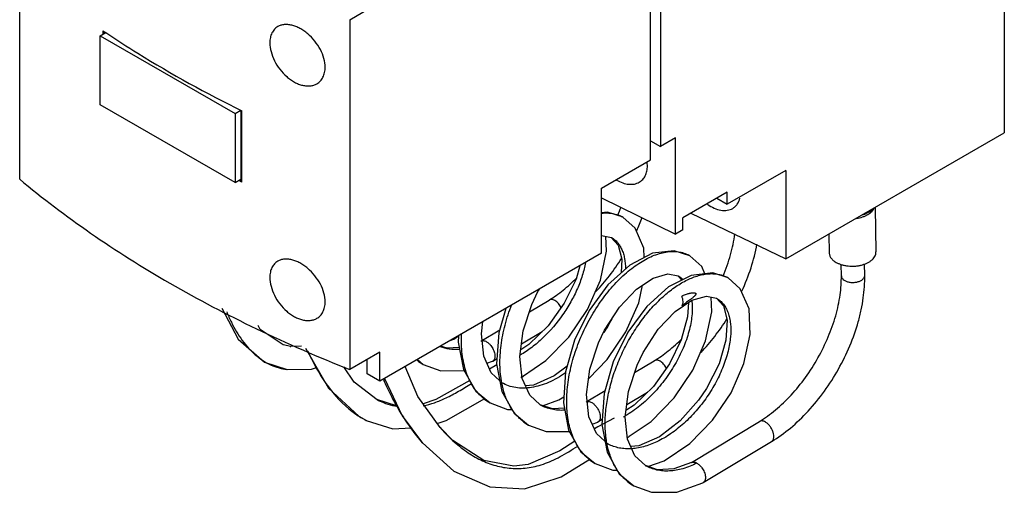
# Model space of a CAD drawing. Header units: millimetres. Extents: x 17 to 133, y 44 to 166.
# Tile 1 of 5: x 17 to 110, y 44 to 88. Entities that reach past the tile are written whole.
import ezdxf

# ---------------------------------------------------------------- set-up
doc = ezdxf.new("R2010")
doc.units = ezdxf.units.MM
doc.header["$LTSCALE"] = 13.644507
for name, color, linetype in [('00_COMPONENTS_10_1', 7, 'CONTINUOUS'), ('00_COMPONENTS_13', 7, 'CONTINUOUS'), ('00_COMPONENTS_2_1', 7, 'CONTINUOUS'), ('00_COMPONENTS_46', 7, 'CONTINUOUS'), ('00_COMPONENTS_46_1', 7, 'CONTINUOUS')]:
    doc.layers.add(name, color=color, linetype=linetype)

msp = doc.modelspace()

# ---------------------------------------------------------------- linework, layer by layer
at = {"layer": '00_COMPONENTS_10_1', "color": 7, "linetype": 'Continuous'}
for p, q in [((73.925, 69.577), (73.931, 69.573)), ((75.059, 68.557), (73.925, 69.577)), ((71.915, 67.858), (72.835, 67.666)), ((72.824, 67.672), (72.835, 67.666)), ((80.209, 65.949), (80.214, 65.946)), ((81.335, 64.936), (80.209, 65.949)), ((81.638, 64.245), (81.335, 64.936)), ((94.466, 64.058), (94.446, 65.124)), ((96.666, 64.1), (96.645, 65.169)), ((78.154, 64.243), (79.116, 64.04)), ((79.105, 64.046), (79.116, 64.04)), ((79.113, 64.037), (79.468, 63.648)), ((83.825, 63.861), (83.831, 63.858)), ((84.959, 62.841), (83.825, 63.861)), ((81.768, 62.152), (82.735, 61.951)), ((65.115, 60.658), (66.969, 61.776)), ((82.724, 61.957), (82.735, 61.951)), ((60.556, 57.913), (62.336, 58.985)), ((64.374, 57.644), (66.335, 58.825)), ((54.582, 56.18), (55.142, 55.712)), ((55.142, 55.712), (55.139, 55.714)), ((61.126, 55.819), (61.65, 56.005)), ((61.671, 56.016), (61.65, 56.004)), ((61.671, 56.016), (62.076, 56.259)), ((75.014, 54.943), (76.869, 56.06)), ((62.52, 53.97), (62.519, 53.975)), ((62.549, 53.992), (62.549, 53.997)), ((60.075, 53.206), (61.423, 52.085)), ((70.456, 52.197), (72.235, 53.269)), ((74.273, 51.928), (76.234, 53.11)), ((61.423, 52.085), (61.418, 52.088)), ((67.283, 51.519), (66.138, 51.904)), ((66.144, 51.9), (66.138, 51.904)), ((68.421, 51.58), (67.283, 51.519)), ((71.026, 50.103), (71.55, 50.29)), ((71.571, 50.301), (71.55, 50.289)), ((71.571, 50.301), (71.975, 50.544)), ((80.355, 46.482), (86.768, 50.345)), ((65.041, 49.997), (65.039, 49.998)), ((72.42, 48.255), (72.419, 48.259)), ((72.449, 48.276), (72.448, 48.281)), ((74.331, 48.837), (74.359, 48.856)), ((81.47, 44.585), (87.904, 48.461)), ((69.974, 47.491), (71.322, 46.37)), ((71.322, 46.37), (71.317, 46.373)), ((80.36, 46.483), (80.432, 46.51)), ((77.183, 45.803), (76.038, 46.188)), ((76.044, 46.185), (76.038, 46.188)), ((81.47, 44.585), (81.45, 44.574)), ((74.941, 44.282), (74.938, 44.283))]:
    msp.add_line(p, q, dxfattribs=at)
for points in [[(73.931, 69.573), (72.477, 70.044), (71.915, 69.98)], [(75.924, 65.777), (75.882, 66.663), (75.059, 68.557)], [(64.475, 54.582), (66.677, 56.069), (68.837, 58.282), (70.585, 60.879), (71.799, 63.647), (72.379, 66.364), (72.307, 67.776)], [(72.824, 67.672), (73.474, 66.954), (73.822, 65.61), (73.747, 64.336)], [(80.214, 65.946), (78.748, 66.42), (76.704, 66.18), (74.562, 65.074), (72.511, 63.218), (70.729, 60.79), (69.357, 57.983), (68.521, 55.006), (68.322, 52.104), (68.812, 49.527), (69.974, 47.491)], [(69.856, 64.998), (69.506, 63.745), (68.404, 61.485), (66.883, 59.362), (65.081, 57.597), (64.303, 57.088)], [(72.242, 48.443), (71.427, 49.196), (70.724, 50.784), (70.504, 52.866), (70.81, 55.255), (71.626, 57.74), (72.201, 58.942), (73.606, 61.109), (75.2, 62.791), (76.77, 63.844), (78.154, 64.243)], [(83.831, 63.858), (82.377, 64.328), (80.349, 64.099), (78.216, 63.008), (76.161, 61.16), (74.371, 58.736), (72.996, 55.942), (72.151, 52.974), (71.94, 50.062), (72.426, 47.455), (73.576, 45.421), (74.941, 44.282)], [(70.699, 54.389), (72.452, 56.185), (74.194, 58.768), (75.409, 61.526), (75.765, 63.17)], [(64.449, 54.394), (64.225, 56.464), (64.528, 58.869), (65.345, 61.363), (65.922, 62.566), (66.089, 62.823)], [(76.266, 46.112), (77.801, 46.649), (80.204, 48.269), (82.351, 50.469), (84.094, 53.053), (85.309, 55.811), (85.896, 58.524), (85.781, 60.948), (84.959, 62.841)], [(78.821, 60.702), (80.387, 61.752), (81.768, 62.152)], [(80.076, 61.544), (80.007, 60.182), (79.406, 58.029), (78.303, 55.769), (76.782, 53.647), (74.981, 51.882), (74.203, 51.373)], [(74.492, 48.946), (76.576, 50.354), (78.737, 52.566), (80.485, 55.163), (81.698, 57.931), (82.279, 60.649), (82.207, 62.06)], [(82.724, 61.957), (83.374, 61.239), (83.722, 59.895), (83.609, 57.991), (82.959, 55.766), (81.787, 53.454), (81.036, 52.351), (79.293, 50.394), (77.35, 48.91), (75.418, 48.056), (74.661, 47.976)], [(62.905, 60.985), (62.252, 58.69), (62.041, 55.778), (62.526, 53.17), (63.677, 51.137), (65.041, 49.997)], [(74.348, 48.678), (74.124, 50.749), (74.428, 53.153), (75.245, 55.647), (75.821, 56.85), (77.228, 59.02), (78.821, 60.702)], [(62.342, 54.158), (61.528, 54.912), (60.825, 56.499), (60.605, 58.582), (60.753, 59.742)], [(57.676, 57.966), (58.002, 58.08), (58.461, 58.39)], [(58.463, 58.42), (58.422, 57.82), (58.913, 55.242), (60.075, 53.206)], [(58.522, 57.295), (57.384, 57.234), (56.767, 57.441)], [(55.139, 55.714), (56.799, 55.102), (58.979, 55.126)], [(68.677, 55.562), (67.45, 54.626), (65.518, 53.771), (64.761, 53.692)], [(66.144, 51.9), (65.149, 52.82), (64.449, 54.394)], [(61.418, 52.088), (63.06, 51.481), (63.48, 51.484)], [(66.367, 51.827), (67.901, 52.365), (68.361, 52.674)], [(65.039, 49.998), (66.699, 49.387), (68.878, 49.411)], [(76.044, 46.185), (75.049, 47.105), (74.348, 48.678)], [(71.317, 46.373), (72.96, 45.766), (73.38, 45.768)], [(80.36, 46.483), (78.717, 45.885), (77.183, 45.803)], [(74.938, 44.283), (76.598, 43.672), (78.985, 43.698), (81.449, 44.574)]]:
    msp.add_lwpolyline(points, dxfattribs=at)
for centre, radius, start, end in [((56.609, 76.786), 18.241, 337.29897, 339.90642), ((72.504, 67.11), 2.847, 60.05548, 61.74976), ((56.284, 76.918), 20.792, 335.56209, 339.22504), ((78.783, 63.474), 2.856, 60.07143, 61.94816), ((78.048, 62.201), 2.127, 57.96191, 59.85857), ((78.035, 62.182), 2.149, 46.44274, 57.94797), ((82.404, 61.394), 2.847, 60.05548, 61.74976), ((59.979, 66.597), 14.501, 327.13617, 333.01211), ((60.728, 57.568), 0.385, 98.6978, 104.36542), ((57.383, 59.582), 4.472, 230.6486, 230.94389), ((57.348, 59.537), 4.415, 230.92461, 239.98323), ((64.112, 54.82), 0.403, 318.53285, 323.19031), ((63.603, 55.867), 4.366, 230.70486, 239.95743), ((67.979, 55.088), 3.678, 240.07798, 240.39578), ((70.628, 51.852), 0.385, 98.6978, 104.36542), ((67.248, 53.822), 4.415, 230.92461, 239.98323), ((69.398, 59.07), 9.479, 298.85836, 300.03878), ((73.503, 50.152), 4.366, 230.70486, 239.95743), ((77.878, 49.373), 3.678, 240.07798, 240.39578), ((77.147, 48.106), 4.415, 230.92461, 239.98323)]:
    msp.add_arc(centre, radius, start, end, dxfattribs=at)
for points, knots in [([(71.946, 69.952), (72.118, 69.97), (72.458, 69.984), (72.956, 69.936), (73.424, 69.818), (73.715, 69.692), (73.852, 69.618)], [0, 0, 0, 0, 0.265302, 0.518131, 0.761695, 1, 1, 1, 1]), ([(72.835, 67.666), (72.939, 67.605), (73.14, 67.465), (73.405, 67.203), (73.633, 66.891), (73.823, 66.533), (73.973, 66.131), (74.122, 65.523), (74.163, 65.038), (74.166, 64.707)], [0, 0, 0, 0, 0.1066, 0.215374, 0.328272, 0.447013, 0.572909, 0.706793, 1, 1, 1, 1]), ([(83.337, 64.031), (83.612, 64.687), (84.072, 65.992), (84.364, 67.345), (84.455, 68.007)], [0, 0, 0, 0, 0.515729, 1, 1, 1, 1]), ([(85.113, 62.601), (85.44, 63.321), (86.003, 64.77), (86.389, 66.277), (86.525, 67.024)], [0, 0, 0, 0, 0.510218, 1, 1, 1, 1]), ([(70.738, 46.773), (70.569, 46.912), (70.245, 47.218), (69.822, 47.748), (69.458, 48.349), (69.158, 49.016), (68.924, 49.743), (68.694, 50.805), (68.608, 51.939), (68.651, 53.115), (68.785, 54.363), (69.116, 55.955), (69.748, 57.842), (70.589, 59.669), (71.448, 61.1), (72.212, 62.163), (72.81, 62.903), (73.433, 63.583), (74.074, 64.199), (74.726, 64.745), (75.579, 65.359), (76.453, 65.841), (77.332, 66.158), (77.953, 66.304), (78.549, 66.363), (79.115, 66.333), (79.645, 66.214), (79.973, 66.077), (80.127, 65.995)], [0, 0, 0, 0, 0.02506, 0.050784, 0.077428, 0.105204, 0.134253, 0.164637, 0.229382, 0.263714, 0.299191, 0.372924, 0.449227, 0.526399, 0.602624, 0.639841, 0.676161, 0.711373, 0.745295, 0.777785, 0.808711, 0.865433, 0.891254, 0.915444, 0.938141, 0.959563, 0.980048, 1, 1, 1, 1]), ([(70.405, 65.309), (70.329, 64.899), (70.114, 64.063), (69.645, 62.821), (69.024, 61.577), (68.014, 59.969), (66.781, 58.514), (65.372, 57.304), (64.624, 56.8), (64.243, 56.58)], [0, 0, 0, 0, 0.113771, 0.235353, 0.362592, 0.493167, 0.753995, 0.879913, 1, 1, 1, 1]), ([(71.371, 62.566), (71.823, 63.043), (72.687, 64.056), (73.449, 65.146), (73.808, 65.714)], [0, 0, 0, 0, 0.494438, 1, 1, 1, 1]), ([(72.419, 48.259), (72.334, 48.708), (72.231, 49.649), (72.259, 51.109), (72.466, 52.633), (72.841, 54.186), (73.373, 55.733), (74.049, 57.24), (74.85, 58.672), (75.755, 59.997), (76.742, 61.185), (77.783, 62.211), (78.855, 63.049), (79.93, 63.683), (80.982, 64.101), (81.843, 64.26), (82.488, 64.261), (82.938, 64.204), (83.362, 64.087), (83.626, 63.97), (83.751, 63.902)], [0, 0, 0, 0, 0.06205, 0.128219, 0.19801, 0.270614, 0.345023, 0.420147, 0.4948, 0.567776, 0.637963, 0.704336, 0.766012, 0.822459, 0.873432, 0.919209, 0.940475, 0.960868, 0.980616, 1, 1, 1, 1]), ([(86.768, 50.345), (87.027, 50.501), (87.543, 50.843), (88.565, 51.638), (89.797, 52.826), (91.134, 54.476), (92.305, 56.314), (93.26, 58.265), (93.854, 59.942), (94.186, 61.273), (94.358, 62.233), (94.456, 63.159), (94.472, 63.765), (94.466, 64.058)], [0, 0, 0, 0, 0.055383, 0.113722, 0.237695, 0.368711, 0.503118, 0.637105, 0.766881, 0.829088, 0.888924, 0.946011, 1, 1, 1, 1]), ([(87.904, 48.461), (88.524, 48.834), (89.739, 49.715), (91.401, 51.312), (92.915, 53.175), (94.231, 55.241), (95.304, 57.436), (95.971, 59.33), (96.346, 60.845), (96.603, 62.297), (96.679, 63.388), (96.666, 64.1)], [0, 0, 0, 0, 0.116563, 0.24063, 0.370131, 0.502324, 0.634175, 0.762686, 0.824878, 0.885299, 1, 1, 1, 1]), ([(94.466, 64.058), (94.467, 64.016), (94.484, 63.929), (94.55, 63.808), (94.654, 63.698), (94.741, 63.638), (94.788, 63.611)], [0, 0, 0, 0, 0.219943, 0.454096, 0.71271, 1, 1, 1, 1]), ([(94.788, 63.611), (94.87, 63.564), (95.055, 63.488), (95.358, 63.43), (95.677, 63.426), (95.988, 63.475), (96.263, 63.574), (96.454, 63.697), (96.565, 63.815), (96.624, 63.906), (96.659, 64.002), (96.666, 64.068), (96.666, 64.1)], [0, 0, 0, 0, 0.127995, 0.268777, 0.415237, 0.55914, 0.692741, 0.810411, 0.862783, 0.911153, 0.956429, 1, 1, 1, 1]), ([(66.969, 61.776), (67.43, 62.053), (68.346, 62.704), (69.173, 63.463), (69.581, 63.879)], [0, 0, 0, 0, 0.480083, 1, 1, 1, 1]), ([(79.454, 62.152), (79.512, 62.179), (79.629, 62.228), (79.805, 62.297), (79.979, 62.356), (80.124, 62.397), (80.239, 62.424), (80.323, 62.44), (80.407, 62.453), (80.489, 62.462), (80.569, 62.464), (80.635, 62.46), (80.685, 62.45), (80.72, 62.439), (80.753, 62.421), (80.776, 62.398), (80.786, 62.371), (80.787, 62.346), (80.782, 62.319), (80.767, 62.281), (80.738, 62.237), (80.699, 62.19), (80.658, 62.147), (80.601, 62.093), (80.529, 62.031), (80.442, 61.96), (80.354, 61.891), (80.265, 61.825), (80.148, 61.737), (80, 61.628), (79.823, 61.498), (79.647, 61.365), (79.53, 61.276), (79.471, 61.231)], [0, 0, 0, 0, 0.060441, 0.119723, 0.177648, 0.234083, 0.261678, 0.288806, 0.31541, 0.341414, 0.366714, 0.391159, 0.403015, 0.414617, 0.426056, 0.437857, 0.444509, 0.452213, 0.461134, 0.470822, 0.490565, 0.509876, 0.528687, 0.547115, 0.583184, 0.618584, 0.65358, 0.688329, 0.722934, 0.791973, 0.861052, 0.930375, 1, 1, 1, 1]), ([(79.472, 61.231), (79.49, 61.256), (79.522, 61.311), (79.555, 61.406), (79.574, 61.513), (79.579, 61.674), (79.549, 61.893), (79.491, 62.065), (79.454, 62.152)], [0, 0, 0, 0, 0.096025, 0.199612, 0.312248, 0.434173, 0.70334, 1, 1, 1, 1]), ([(62.519, 53.975), (62.467, 54.248), (62.388, 54.812), (62.324, 55.992), (62.401, 57.219), (62.606, 58.466), (62.902, 59.757), (63.213, 60.712), (63.457, 61.34)], [0, 0, 0, 0, 0.11109, 0.22694, 0.471667, 0.599888, 0.73117, 1, 1, 1, 1]), ([(67.52, 61.722), (67.471, 61.75), (67.374, 61.796), (67.226, 61.832), (67.088, 61.828), (67.005, 61.797), (66.969, 61.776)], [0, 0, 0, 0, 0.292298, 0.552391, 0.784488, 1, 1, 1, 1]), ([(68.116, 61.072), (68.042, 61.209), (67.909, 61.399), (67.694, 61.606), (67.579, 61.688), (67.52, 61.722)], [0, 0, 0, 0, 0.52447, 0.771946, 1, 1, 1, 1]), ([(82.735, 61.951), (82.855, 61.881), (83.085, 61.714), (83.382, 61.397), (83.629, 61.015), (83.823, 60.573), (83.963, 60.075), (84.079, 59.32), (84.071, 58.5), (83.958, 57.641), (83.813, 56.951), (83.613, 56.242), (83.357, 55.52), (83.048, 54.793), (82.565, 53.82), (81.992, 52.876), (81.337, 51.979), (80.635, 51.123), (79.87, 50.337), (79.048, 49.642), (78.225, 49.035), (77.369, 48.531), (76.492, 48.157), (75.852, 47.951), (75.222, 47.816), (74.608, 47.755), (74.016, 47.77), (73.449, 47.86), (72.915, 48.024), (72.582, 48.183), (72.424, 48.274)], [0, 0, 0, 0, 0.019441, 0.039406, 0.060354, 0.08267, 0.106608, 0.132313, 0.189193, 0.22038, 0.253226, 0.28758, 0.323276, 0.360107, 0.39784, 0.475011, 0.513997, 0.55291, 0.629513, 0.666794, 0.703132, 0.772283, 0.804916, 0.836179, 0.866085, 0.894695, 0.922146, 0.94866, 0.974507, 1, 1, 1, 1]), ([(80.4, 61.771), (80.426, 61.563), (80.455, 61.128), (80.431, 60.452), (80.34, 59.738), (80.183, 58.993), (79.959, 58.227), (79.572, 57.172), (79.067, 56.129), (78.459, 55.119), (77.95, 54.377), (77.396, 53.666), (76.802, 52.996), (76.175, 52.373), (75.316, 51.627), (74.622, 51.141), (74.143, 50.864)], [0, 0, 0, 0, 0.047815, 0.099134, 0.153823, 0.211683, 0.272423, 0.335637, 0.467648, 0.535576, 0.604086, 0.672661, 0.7408, 0.808038, 0.873933, 1, 1, 1, 1]), ([(81.271, 56.851), (81.723, 57.328), (82.586, 58.34), (83.349, 59.431), (83.708, 59.999)], [0, 0, 0, 0, 0.494438, 1, 1, 1, 1]), ([(60.839, 52.489), (60.653, 52.64), (60.3, 52.979), (59.846, 53.57), (59.465, 54.245), (59.161, 54.997), (58.935, 55.817), (58.788, 56.697), (58.721, 57.628), (58.73, 58.264), (58.747, 58.588)], [0, 0, 0, 0, 0.107573, 0.218381, 0.333701, 0.454551, 0.581507, 0.714781, 0.854353, 1, 1, 1, 1]), ([(60.67, 57.949), (60.702, 57.954), (60.788, 57.956), (60.931, 57.925), (61.035, 57.877), (61.087, 57.847)], [0, 0, 0, 0, 0.220593, 0.586071, 1, 1, 1, 1]), ([(61.087, 57.847), (61.174, 57.796), (61.343, 57.664), (61.482, 57.503), (61.547, 57.413)], [0, 0, 0, 0, 0.475664, 1, 1, 1, 1]), ([(76.869, 56.06), (77.329, 56.338), (78.245, 56.989), (79.073, 57.748), (79.48, 58.163)], [0, 0, 0, 0, 0.480083, 1, 1, 1, 1]), ([(58.53, 57.113), (58.223, 57.096), (57.765, 57.11), (57.176, 57.228), (56.896, 57.317), (56.761, 57.37)], [0, 0, 0, 0, 0.512031, 0.758285, 1, 1, 1, 1]), ([(61.547, 57.413), (61.593, 57.349), (61.677, 57.217), (61.776, 57.008), (61.846, 56.797), (61.882, 56.593), (61.884, 56.404), (61.851, 56.239), (61.78, 56.105), (61.709, 56.04), (61.671, 56.017)], [0, 0, 0, 0, 0.153328, 0.305245, 0.450922, 0.586275, 0.708728, 0.816903, 0.91225, 1, 1, 1, 1]), ([(77.42, 56.006), (77.371, 56.035), (77.274, 56.081), (77.126, 56.117), (76.987, 56.113), (76.904, 56.082), (76.869, 56.06)], [0, 0, 0, 0, 0.292298, 0.552391, 0.784488, 1, 1, 1, 1]), ([(78.015, 55.356), (77.942, 55.493), (77.809, 55.684), (77.594, 55.89), (77.478, 55.972), (77.42, 56.006)], [0, 0, 0, 0, 0.52447, 0.771946, 1, 1, 1, 1]), ([(68.531, 54.912), (68.024, 54.563), (67.234, 54.113), (66.132, 53.711), (65.339, 53.527), (64.57, 53.46), (63.836, 53.512), (63.147, 53.682), (62.723, 53.875), (62.524, 53.99)], [0, 0, 0, 0, 0.288499, 0.422379, 0.549059, 0.6689, 0.782881, 0.892594, 1, 1, 1, 1]), ([(64.464, 50.394), (64.342, 50.494), (64.104, 50.708), (63.667, 51.194), (63.198, 51.907), (62.774, 52.889), (62.59, 53.599), (62.52, 53.97)], [0, 0, 0, 0, 0.114402, 0.23077, 0.47173, 0.727269, 1, 1, 1, 1]), ([(64.414, 54.553), (64.407, 54.544), (64.376, 54.512), (64.338, 54.485), (64.309, 54.47)], [0, 0, 0, 0, 0.254206, 1, 1, 1, 1]), ([(68.429, 51.398), (68.225, 51.386), (67.821, 51.387), (67.23, 51.47), (66.673, 51.634), (66.327, 51.797), (66.162, 51.89)], [0, 0, 0, 0, 0.261598, 0.513553, 0.758591, 1, 1, 1, 1]), ([(70.57, 52.233), (70.601, 52.238), (70.687, 52.241), (70.831, 52.21), (70.934, 52.162), (70.986, 52.131)], [0, 0, 0, 0, 0.220593, 0.586071, 1, 1, 1, 1]), ([(70.986, 52.131), (71.074, 52.081), (71.242, 51.949), (71.382, 51.788), (71.447, 51.698)], [0, 0, 0, 0, 0.475664, 1, 1, 1, 1]), ([(71.447, 51.698), (71.493, 51.634), (71.576, 51.501), (71.676, 51.292), (71.746, 51.081), (71.782, 50.877), (71.783, 50.689), (71.75, 50.524), (71.68, 50.389), (71.609, 50.324), (71.571, 50.301)], [0, 0, 0, 0, 0.153328, 0.305245, 0.450922, 0.586275, 0.708728, 0.816903, 0.91225, 1, 1, 1, 1]), ([(87.319, 50.291), (87.27, 50.319), (87.173, 50.365), (87.025, 50.401), (86.887, 50.398), (86.804, 50.366), (86.768, 50.345)], [0, 0, 0, 0, 0.292298, 0.552391, 0.784488, 1, 1, 1, 1]), ([(87.904, 48.461), (87.93, 48.476), (87.979, 48.516), (88.037, 48.594), (88.08, 48.689), (88.117, 48.841), (88.116, 49.063), (88.053, 49.344), (87.931, 49.629), (87.762, 49.896), (87.558, 50.124), (87.4, 50.244), (87.319, 50.291)], [0, 0, 0, 0, 0.042126, 0.086091, 0.133374, 0.184927, 0.301784, 0.435533, 0.580337, 0.728207, 0.870602, 1, 1, 1, 1]), ([(74.364, 44.678), (74.241, 44.778), (74.004, 44.993), (73.567, 45.479), (73.097, 46.192), (72.674, 47.173), (72.49, 47.884), (72.42, 48.255)], [0, 0, 0, 0, 0.114402, 0.23077, 0.47173, 0.727269, 1, 1, 1, 1]), ([(80.886, 46.416), (80.464, 46.205), (79.818, 45.944), (78.937, 45.741), (78.306, 45.669), (77.697, 45.674), (77.115, 45.758), (76.566, 45.921), (76.224, 46.083), (76.062, 46.175)], [0, 0, 0, 0, 0.281322, 0.412902, 0.538684, 0.659247, 0.775454, 0.888544, 1, 1, 1, 1]), ([(80.432, 46.51), (80.501, 46.528), (80.619, 46.524), (80.769, 46.477), (80.847, 46.439), (80.886, 46.416)], [0, 0, 0, 0, 0.453683, 0.714552, 1, 1, 1, 1]), ([(80.886, 46.416), (80.973, 46.366), (81.142, 46.234), (81.281, 46.072), (81.347, 45.982)], [0, 0, 0, 0, 0.475664, 1, 1, 1, 1]), ([(81.347, 45.982), (81.392, 45.919), (81.476, 45.786), (81.575, 45.577), (81.645, 45.366), (81.681, 45.162), (81.683, 44.974), (81.65, 44.808), (81.579, 44.674), (81.508, 44.609), (81.47, 44.586)], [0, 0, 0, 0, 0.153328, 0.305245, 0.450922, 0.586275, 0.708728, 0.816903, 0.91225, 1, 1, 1, 1])]:
    msp.add_open_spline(points, degree=3, knots=knots, dxfattribs=at)
at = {"layer": '00_COMPONENTS_13', "color": 7, "linetype": 'Continuous'}
for p, q in [((109.798, 136.293), (109.798, 77.505)), ((17.17, 73.159), (17.17, 106.105)), ((76.511, 74.964), (76.511, 101.092)), ((77.448, 100.224), (77.448, 76.219)), ((48.227, 88.171), (51.055, 89.804)), ((48.227, 88.171), (48.227, 55.225)), ((25, 87.131), (25, 86.804)), ((24.751, 86.66), (25.281, 86.966)), ((24.751, 80.169), (24.751, 86.66)), ((24.751, 86.66), (37.443, 79.332)), ((25.104, 86.864), (25.104, 87.064)), ((37.443, 72.841), (24.751, 80.169)), ((37.443, 79.332), (37.974, 79.639)), ((37.443, 79.332), (37.443, 72.841)), ((37.974, 79.639), (37.974, 73.147)), ((38.082, 72.883), (38.082, 79.578)), ((78.862, 77.036), (77.448, 76.219)), ((78.862, 67.973), (78.862, 77.036)), ((89.256, 65.645), (109.798, 77.505)), ((76.511, 76.76), (77.448, 76.219)), ((71.915, 72.31), (76.511, 74.964)), ((89.256, 73.974), (83.741, 70.789)), ((89.256, 73.974), (89.256, 65.645)), ((37.443, 72.841), (37.974, 73.147)), ((38.082, 72.883), (37.778, 73.034)), ((38.082, 72.883), (37.784, 73.038)), ((38.082, 73.003), (37.903, 73.107)), ((71.915, 66.187), (71.915, 72.31)), ((71.915, 71.387), (78.862, 67.973)), ((83.741, 71.933), (79.569, 69.524)), ((82.751, 71.361), (83.741, 70.789)), ((83.741, 70.789), (83.741, 71.933)), ((79.569, 68.381), (79.569, 69.524)), ((80.321, 69.958), (89.256, 65.645)), ((79.569, 68.381), (78.862, 67.973)), ((71.915, 66.187), (51.055, 54.143)), ((51.055, 56.858), (48.227, 55.225)), ((51.055, 54.143), (51.055, 56.858)), ((49.871, 54.827), (49.871, 56.174)), ((51.055, 54.143), (49.871, 54.827))]:
    msp.add_line(p, q, dxfattribs=at)
msp.add_arc((81.91, 171.714), 101.947, 236.06619, 236.24665, dxfattribs=at)
for points, knots in [([(41.45, 87.521), (41.332, 87.453), (41.113, 87.277), (40.874, 86.915), (40.732, 86.476), (40.703, 86.157), (40.703, 85.991)], [0, 0, 0, 0, 0.228647, 0.465179, 0.720534, 1, 1, 1, 1]), ([(45.907, 83.688), (45.907, 83.965), (45.816, 84.547), (45.475, 85.385), (44.955, 86.173), (44.404, 86.745), (43.913, 87.122), (43.537, 87.355), (43.156, 87.534), (42.778, 87.656), (42.41, 87.719), (42.061, 87.721), (41.737, 87.658), (41.54, 87.573), (41.45, 87.521)], [0, 0, 0, 0, 0.123594, 0.259094, 0.401082, 0.542533, 0.611016, 0.676922, 0.739549, 0.798496, 0.85368, 0.905219, 0.953639, 1, 1, 1, 1]), ([(25.267, 86.952), (26.263, 86.286), (30.41, 83.619), (34.737, 81.235), (38.082, 79.578)], [0, 0, 0, 0, 0.24305, 1, 1, 1, 1]), ([(40.703, 85.991), (40.703, 85.713), (40.79, 85.13), (41.115, 84.284), (41.617, 83.483), (42.157, 82.902), (42.642, 82.52), (43.016, 82.285), (43.396, 82.106), (43.777, 81.987), (44.148, 81.928), (44.503, 81.931), (44.834, 81.998), (45.036, 82.087), (45.129, 82.14)], [0, 0, 0, 0, 0.123416, 0.258853, 0.400407, 0.540935, 0.608869, 0.674275, 0.736554, 0.795404, 0.850836, 0.903015, 0.952427, 1, 1, 1, 1]), ([(45.129, 82.14), (45.25, 82.21), (45.477, 82.39), (45.726, 82.756), (45.876, 83.2), (45.907, 83.522), (45.907, 83.688)], [0, 0, 0, 0, 0.231932, 0.470059, 0.72429, 1, 1, 1, 1]), ([(75.456, 72.868), (75.576, 72.937), (75.798, 73.115), (76.043, 73.479), (76.19, 73.921), (76.22, 74.242), (76.22, 74.408)], [0, 0, 0, 0, 0.230181, 0.467685, 0.722478, 1, 1, 1, 1]), ([(76.22, 74.408), (76.22, 74.434), (76.218, 74.542), (76.21, 74.649), (76.201, 74.729)], [0, 0, 0, 0, 0.245098, 1, 1, 1, 1]), ([(17.17, 73.159), (19.312, 71.365), (23.887, 67.899), (31.342, 63.204), (39.5, 58.92), (45.254, 56.409), (48.227, 55.225)], [0, 0, 0, 0, 0.232848, 0.477418, 0.733355, 1, 1, 1, 1]), ([(73.33, 73.072), (73.513, 72.965), (73.881, 72.789), (74.452, 72.655), (74.99, 72.67), (75.315, 72.787), (75.456, 72.868)], [0, 0, 0, 0, 0.285357, 0.545234, 0.781066, 1, 1, 1, 1]), ([(84.245, 70.406), (84.329, 70.455), (84.488, 70.571), (84.756, 70.875), (84.881, 71.166), (84.931, 71.368)], [0, 0, 0, 0, 0.240244, 0.483605, 1, 1, 1, 1]), ([(81.875, 70.792), (82.073, 70.65), (82.476, 70.414), (83.113, 70.213), (83.72, 70.193), (84.089, 70.316), (84.245, 70.406)], [0, 0, 0, 0, 0.289071, 0.550861, 0.785364, 1, 1, 1, 1]), ([(41.45, 65.435), (41.332, 65.367), (41.113, 65.191), (40.874, 64.829), (40.732, 64.389), (40.703, 64.071), (40.703, 63.905)], [0, 0, 0, 0, 0.228632, 0.465164, 0.720531, 1, 1, 1, 1]), ([(45.907, 61.602), (45.907, 61.879), (45.816, 62.46), (45.475, 63.299), (44.955, 64.087), (44.404, 64.658), (43.913, 65.036), (43.537, 65.268), (43.156, 65.448), (42.778, 65.57), (42.41, 65.632), (42.061, 65.634), (41.737, 65.572), (41.54, 65.487), (41.45, 65.435)], [0, 0, 0, 0, 0.123599, 0.259114, 0.401125, 0.542581, 0.611053, 0.676953, 0.739579, 0.798519, 0.853693, 0.905228, 0.953644, 1, 1, 1, 1]), ([(40.703, 63.905), (40.703, 63.627), (40.79, 63.044), (41.115, 62.197), (41.617, 61.397), (42.157, 60.815), (42.642, 60.433), (43.016, 60.199), (43.396, 60.02), (43.777, 59.9), (44.148, 59.841), (44.503, 59.844), (44.834, 59.912), (45.036, 60), (45.129, 60.054)], [0, 0, 0, 0, 0.123415, 0.258863, 0.400438, 0.540966, 0.608888, 0.674284, 0.736552, 0.795398, 0.850831, 0.903007, 0.952419, 1, 1, 1, 1]), ([(45.129, 60.054), (45.25, 60.124), (45.477, 60.303), (45.726, 60.67), (45.876, 61.114), (45.907, 61.435), (45.907, 61.602)], [0, 0, 0, 0, 0.23193, 0.470065, 0.72431, 1, 1, 1, 1])]:
    msp.add_open_spline(points, degree=3, knots=knots, dxfattribs=at)
at = {"layer": '00_COMPONENTS_2_1', "color": 7, "linetype": 'Continuous'}
for p, q in [((97.645, 70.488), (97.724, 66.301)), ((93.291, 67.975), (93.325, 66.218))]:
    msp.add_line(p, q, dxfattribs=at)
msp.add_lwpolyline([(96.436, 69.791), (96.689, 69.874), (97.353, 70.238), (97.525, 70.419)], dxfattribs=at)
for points, knots in [([(95.901, 69.464), (96.094, 69.495), (96.376, 69.564), (96.726, 69.703), (96.96, 69.822), (97.165, 69.956), (97.338, 70.102), (97.476, 70.259), (97.544, 70.374), (97.57, 70.432)], [0, 0, 0, 0, 0.294242, 0.433491, 0.565071, 0.687689, 0.800705, 0.904356, 1, 1, 1, 1]), ([(96.802, 69.994), (96.835, 70.008), (96.963, 70.064), (97.088, 70.13), (97.177, 70.183)], [0, 0, 0, 0, 0.256697, 1, 1, 1, 1]), ([(97.449, 70.374), (97.428, 70.357), (97.341, 70.288), (97.249, 70.227), (97.177, 70.183)], [0, 0, 0, 0, 0.243624, 1, 1, 1, 1]), ([(93.325, 66.218), (93.326, 66.176), (93.334, 66.091), (93.368, 65.966), (93.422, 65.845), (93.496, 65.727), (93.589, 65.615), (93.74, 65.47), (93.874, 65.378), (93.969, 65.322)], [0, 0, 0, 0, 0.109192, 0.220261, 0.334928, 0.454636, 0.58046, 0.71314, 1, 1, 1, 1]), ([(93.969, 65.322), (94.049, 65.277), (94.219, 65.193), (94.494, 65.095), (94.79, 65.022), (95.103, 64.976), (95.425, 64.957), (95.749, 64.967), (96.068, 65.004), (96.375, 65.068), (96.664, 65.158), (96.929, 65.272), (97.164, 65.407), (97.363, 65.561), (97.523, 65.731), (97.64, 65.914), (97.7, 66.075), (97.722, 66.205), (97.725, 66.269), (97.724, 66.301)], [0, 0, 0, 0, 0.062071, 0.128043, 0.19724, 0.268825, 0.341836, 0.415249, 0.488018, 0.559128, 0.627643, 0.692755, 0.753846, 0.810555, 0.862863, 0.911176, 0.956397, 0.978309, 1, 1, 1, 1])]:
    msp.add_open_spline(points, degree=3, knots=knots, dxfattribs=at)
at = {"layer": '00_COMPONENTS_46', "color": 7, "linetype": 'Continuous'}
for p, q in [((43.67, 57.417), (42.63, 57.401)), ((42.63, 57.401), (42.666, 57.396)), ((40.195, 55.925), (42.333, 55.221)), ((42.305, 55.225), (42.333, 55.221))]:
    msp.add_line(p, q, dxfattribs=at)
for points in [[(36.192, 61.013), (37.713, 58.088), (40.195, 55.925)], [(42.666, 57.396), (41.968, 57.554), (39.8, 59.017), (39.593, 59.378)], [(42.305, 55.225), (44.617, 55.256), (45.095, 55.423)]]:
    msp.add_lwpolyline(points, dxfattribs=at)
msp.add_arc((43.146, 60.851), 5.688, 254.02686, 261.49671, dxfattribs=at)
msp.add_open_spline([(36.644, 60.651), (36.779, 60.323), (37.064, 59.69), (37.549, 58.794), (38.083, 57.979), (38.669, 57.251), (39.31, 56.617), (40.007, 56.085), (40.764, 55.662), (41.304, 55.461), (41.581, 55.382)], degree=3, knots=[0, 0, 0, 0, 0.142389, 0.278544, 0.408669, 0.533252, 0.653141, 0.769621, 0.884481, 1, 1, 1, 1], dxfattribs=at)
at = {"layer": '00_COMPONENTS_46_1', "color": 7, "linetype": 'Continuous'}
for p, q in [((62.059, 55.679), (61.366, 55.276)), ((48.625, 54.045), (47.666, 55.495)), ((50.796, 52.389), (48.625, 54.045)), ((51.479, 54.388), (53.162, 50.88)), ((64.434, 54.529), (64.49, 54.561)), ((52.613, 51.815), (50.763, 52.405)), ((50.763, 52.405), (50.796, 52.389)), ((52.71, 51.821), (52.613, 51.815)), ((49.081, 50.832), (49.799, 50.428)), ((49.757, 50.449), (49.799, 50.428)), ((49.758, 50.451), (49.769, 50.443)), ((53.162, 50.88), (55.062, 48.312)), ((56.716, 49.763), (56.719, 49.76)), ((55.04, 48.338), (55.062, 48.312)), ((55.042, 48.34), (55.059, 48.316)), ((74.333, 48.816), (74.372, 48.838))]:
    msp.add_line(p, q, dxfattribs=at)
for points in [[(44.057, 57.231), (46.213, 53.476), (49.081, 50.832)], [(56.719, 49.76), (54.64, 52.683), (53.433, 55.517)], [(59.509, 54.198), (56.317, 52.397), (55.129, 51.995)], [(56.45, 50.137), (57.284, 50.419), (60.913, 52.51)], [(49.769, 50.443), (52.279, 49.64), (54.013, 49.73)], [(73.093, 50.644), (71.56, 49.839), (71.234, 49.634)], [(69.408, 48.483), (67.974, 47.579), (64.999, 46.305), (63.648, 46.134), (60.829, 46.659), (57.914, 48.54), (56.716, 49.763)], [(55.059, 48.316), (58.02, 45.674), (61.384, 44.178), (64.674, 44.013), (68.119, 45.144), (70.816, 46.791)]]:
    msp.add_lwpolyline(points, dxfattribs=at)
for centre, radius, start, end in [((76.497, 65.176), 27.368, 203.41439, 207.02293), ((53.974, 58.71), 7.075, 243.30722, 244.95045), ((68.777, 60.284), 16.005, 221.11365, 223.76876), ((67.713, 59.268), 14.534, 223.7783, 227.60203)]:
    msp.add_arc(centre, radius, start, end, dxfattribs=at)
for points, knots in [([(44.259, 57.003), (44.521, 56.416), (44.948, 55.561), (45.595, 54.483), (46.574, 53.039), (47.56, 51.958), (48.46, 51.271)], [0, 0, 0, 0, 0.269235, 0.399176, 0.525865, 1, 1, 1, 1]), ([(64.49, 54.561), (64.526, 54.577), (64.596, 54.621), (64.652, 54.681), (64.676, 54.714)], [0, 0, 0, 0, 0.493153, 1, 1, 1, 1]), ([(55.129, 51.821), (55.488, 51.893), (56.029, 52.043), (56.742, 52.313), (57.299, 52.563), (57.87, 52.856), (58.666, 53.304), (59.262, 53.672), (59.664, 53.925)], [0, 0, 0, 0, 0.21828, 0.333812, 0.454737, 0.582386, 0.716469, 1, 1, 1, 1]), ([(50.978, 52.3), (51.247, 52.175), (51.801, 51.958), (52.379, 51.818), (52.671, 51.769)], [0, 0, 0, 0, 0.500791, 1, 1, 1, 1]), ([(52.117, 52.741), (52.189, 52.601), (52.479, 52.046), (52.789, 51.501), (53.033, 51.102)], [0, 0, 0, 0, 0.252311, 1, 1, 1, 1]), ([(48.46, 51.271), (48.563, 51.192), (48.977, 50.89), (49.416, 50.623), (49.757, 50.449)], [0, 0, 0, 0, 0.252888, 1, 1, 1, 1]), ([(53.033, 51.102), (53.334, 50.608), (53.964, 49.657), (54.672, 48.761), (55.04, 48.338)], [0, 0, 0, 0, 0.507744, 1, 1, 1, 1]), ([(57.913, 48.535), (58.317, 48.167), (59.151, 47.494), (60.506, 46.691), (61.698, 46.233), (62.669, 46.012), (63.406, 45.92), (64.153, 45.902), (64.91, 45.962), (65.675, 46.101), (66.45, 46.323), (67.235, 46.633), (68.032, 47.032), (68.847, 47.501), (69.394, 47.843), (69.672, 48.02)], [0, 0, 0, 0, 0.126907, 0.247893, 0.364321, 0.421636, 0.478845, 0.536417, 0.59487, 0.654758, 0.716742, 0.781596, 0.850438, 0.92352, 1, 1, 1, 1]), ([(74.372, 48.838), (74.408, 48.854), (74.455, 48.882), (74.495, 48.917), (74.505, 48.926)], [0, 0, 0, 0, 0.748831, 1, 1, 1, 1])]:
    msp.add_open_spline(points, degree=3, knots=knots, dxfattribs=at)

doc.saveas('drawing.dxf')
